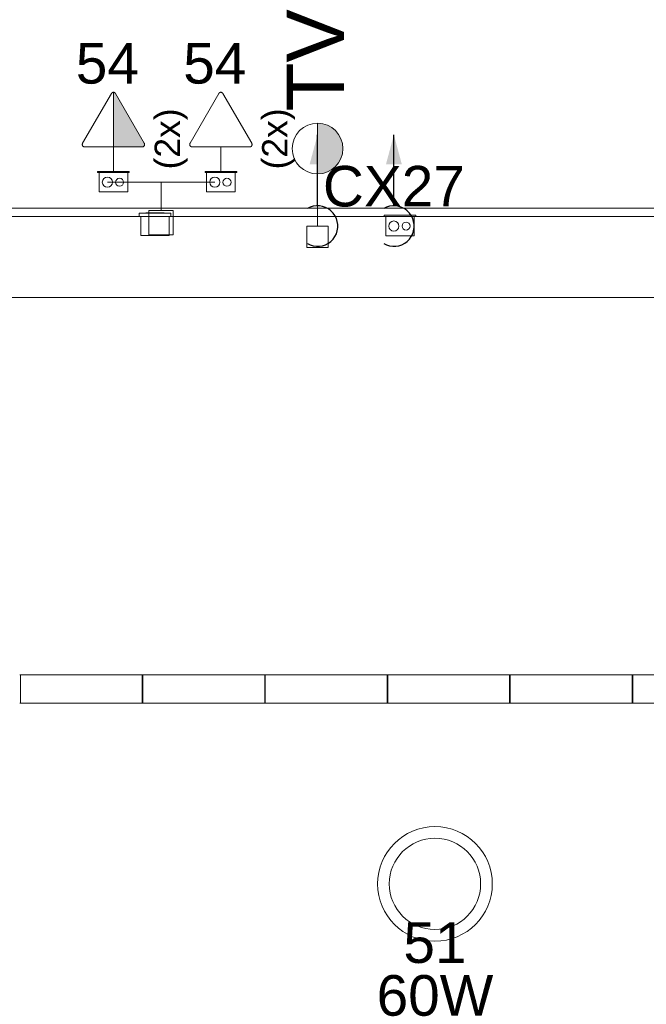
# Model space of a CAD drawing. Extents: x 5066 to 9756, y -2696 to -1109.
# Tile 171 of 208: x 9403.02 to 9406.11, y -2582.52 to -2577.67. Entities that reach past the tile are written whole.
import ezdxf

# ---------------------------------------------------------------- set-up
doc = ezdxf.new("R2010")
doc.units = 0
doc.header["$MEASUREMENT"] = 0
doc.linetypes.add('NULL', pattern=[0])
for name, color, linetype, lineweight in [('EL-Caixa', 9, 'CONTINUOUS', 18), ('EL-Condutos (Direta)', 12, 'CONTINUOUS', 25), ('EL-Tomadas', 150, 'CONTINUOUS', 20), ('IFC-Caixa de passagem-Contorno', 44, 'CONTINUOUS', 5), ('IFC-Elemento construtivo genérico-Contorno', 253, 'CONTINUOUS', 5), ('IFC-Janela-Contorno', 142, 'CONTINUOUS', 5), ('IFC-Parede padrão-Contorno', 44, 'CONTINUOUS', 5), ('IFC-Parte de elemento de construção-Contorno', 253, 'CONTINUOUS', 5), ('P-SIMBOL', 172, 'CONTINUOUS', 20), ('TV-Caixa', 9, 'CONTINUOUS', 18), ('TV-Condutos (Direta)', 4, 'CONTINUOUS', 25)]:
    doc.layers.add(name, color=color, linetype=linetype, lineweight=lineweight)
doc.layers.add('textos', color=2, linetype='CONTINUOUS')
doc.styles.add('Arial', font='arial.ttf')

msp = doc.modelspace()

# ---------------------------------------------------------------- hatches: boundary and pattern name
at = {"layer": 'EL-Condutos (Direta)', "linetype": 'Continuous'}
msp.add_hatch(color=11, dxfattribs=at).paths.add_polyline_path([(9404.8639, -2578.2347), (9404.8251, -2578.3796), (9404.9028, -2578.3796)])
at = {"layer": 'EL-Tomadas', "linetype": 'Continuous'}
msp.add_hatch(color=161, dxfattribs=at).paths.add_polyline_path([(9403.4829, -2578.2946), (9403.4829, -2578.0253), (9403.4853, -2578.0255), (9403.4884, -2578.0266), (9403.4906, -2578.0281), (9403.4923, -2578.0299), (9403.4935, -2578.0316), (9403.636, -2578.279), (9403.6365, -2578.2817), (9403.6364, -2578.2845), (9403.6356, -2578.2874), (9403.6344, -2578.2896), (9403.6316, -2578.2923), (9403.6283, -2578.2941), (9403.6258, -2578.2946), (9403.4829, -2578.2946)])
at = {"layer": 'TV-Caixa', "linetype": 'Continuous'}
for points in [[(9404.488, -2578.1777), (9404.488, -2578.3027), (9404.613, -2578.3027), (9404.612, -2578.2834), (9404.601, -2578.2495), (9404.589, -2578.2285), (9404.575, -2578.2125), (9404.554, -2578.1965), (9404.528, -2578.1842), (9404.502, -2578.1785), (9404.488, -2578.1788)], [(9404.488, -2578.4277), (9404.488, -2578.3027), (9404.613, -2578.3027), (9404.612, -2578.3221), (9404.601, -2578.356), (9404.589, -2578.377), (9404.575, -2578.393), (9404.554, -2578.409), (9404.528, -2578.4213), (9404.502, -2578.427), (9404.488, -2578.4267)]]:
    msp.add_hatch(color=21, dxfattribs=at).paths.add_polyline_path(points)
at = {"layer": 'TV-Condutos (Direta)', "linetype": 'Continuous'}
msp.add_hatch(color=53, dxfattribs=at).paths.add_polyline_path([(9404.488, -2578.2347), (9404.4492, -2578.3796), (9404.5268, -2578.3796)])

# ---------------------------------------------------------------- linework, layer by layer
at = {"layer": 'EL-Caixa'}
for p, q in [((9403.7174, -2578.4687), (9403.4529, -2578.4687)), ((9403.7174, -2578.6087), (9403.7174, -2578.4687)), ((9403.7174, -2578.4687), (9403.9819, -2578.4687)), ((9403.7174, -2578.6087), (9403.7174, -2578.4687))]:
    msp.add_line(p, q, dxfattribs=at)
msp.add_lwpolyline([(9403.6574, -2578.7287), (9403.6574, -2578.6087), (9403.7774, -2578.6087), (9403.7774, -2578.7287), (9403.6574, -2578.7287)], dxfattribs=at)
msp.add_lwpolyline([(9403.6574, -2578.7287), (9403.6574, -2578.6087), (9403.7774, -2578.6087), (9403.7774, -2578.7287), (9403.6574, -2578.7287)], dxfattribs=at)
at = {"layer": 'EL-Condutos (Direta)'}
for points in [[(9404.8639, -2578.5847), (9404.8639, -2578.2347)], [(9404.8139, -2578.7713), (9404.8279, -2578.778), (9404.8428, -2578.7825), (9404.8581, -2578.7846), (9404.8736, -2578.7843), (9404.8889, -2578.7816), (9404.9035, -2578.7766), (9404.9173, -2578.7693), (9404.9297, -2578.7601), (9404.9405, -2578.749), (9404.9495, -2578.7364), (9404.9565, -2578.7226), (9404.9612, -2578.7078), (9404.9636, -2578.6925), (9404.9636, -2578.677), (9404.9612, -2578.6617), (9404.9565, -2578.6469), (9404.9495, -2578.6331), (9404.9405, -2578.6205), (9404.9297, -2578.6094), (9404.9173, -2578.6001), (9404.9035, -2578.5929), (9404.8889, -2578.5879), (9404.8736, -2578.5852), (9404.8581, -2578.5849), (9404.8428, -2578.587), (9404.8279, -2578.5914), (9404.8139, -2578.5981)]]:
    msp.add_lwpolyline(points, dxfattribs=at)
at = {"layer": 'EL-Tomadas'}
for p, q in [((9403.3309, -2578.2765), (9403.4725, -2578.0313)), ((9403.4829, -2578.2946), (9403.4829, -2578.0253)), ((9403.4933, -2578.0313), (9403.6349, -2578.2767)), ((9403.8599, -2578.2765), (9404.0015, -2578.0313)), ((9404.0223, -2578.0313), (9404.164, -2578.2767)), ((9403.6246, -2578.2947), (9403.3413, -2578.2945)), ((9403.4829, -2578.2945), (9403.4829, -2578.4151)), ((9404.1536, -2578.2947), (9403.8703, -2578.2945)), ((9404.0119, -2578.2945), (9404.0119, -2578.4151))]:
    msp.add_line(p, q, dxfattribs=at)
for points in [[(9403.4933, -2578.0313), (9403.4925, -2578.0301), (9403.4916, -2578.029), (9403.4906, -2578.0281), (9403.4895, -2578.0273), (9403.4883, -2578.0266), (9403.487, -2578.026), (9403.4857, -2578.0256), (9403.4843, -2578.0254), (9403.4829, -2578.0253), (9403.4815, -2578.0254), (9403.4801, -2578.0256), (9403.4788, -2578.026), (9403.4775, -2578.0266), (9403.4763, -2578.0273), (9403.4752, -2578.0281), (9403.4742, -2578.029), (9403.4733, -2578.0301), (9403.4725, -2578.0313)], [(9404.0223, -2578.0313), (9404.0215, -2578.0301), (9404.0206, -2578.029), (9404.0196, -2578.0281), (9404.0185, -2578.0273), (9404.0173, -2578.0266), (9404.016, -2578.026), (9404.0147, -2578.0256), (9404.0133, -2578.0254), (9404.0119, -2578.0253), (9404.0105, -2578.0254), (9404.0091, -2578.0256), (9404.0078, -2578.026), (9404.0065, -2578.0266), (9404.0053, -2578.0273), (9404.0042, -2578.0281), (9404.0032, -2578.029), (9404.0023, -2578.0301), (9404.0015, -2578.0313)], [(9403.3309, -2578.2765), (9403.3303, -2578.2778), (9403.3298, -2578.2791), (9403.3295, -2578.2804), (9403.3293, -2578.2818), (9403.3293, -2578.2832), (9403.3295, -2578.2846), (9403.3298, -2578.286), (9403.3303, -2578.2873), (9403.3309, -2578.2885), (9403.3317, -2578.2897), (9403.3326, -2578.2908), (9403.3336, -2578.2917), (9403.3347, -2578.2926), (9403.3359, -2578.2933), (9403.3372, -2578.2938), (9403.3385, -2578.2942), (9403.3399, -2578.2944), (9403.3413, -2578.2945)], [(9403.6246, -2578.2947), (9403.6259, -2578.2946), (9403.6273, -2578.2943), (9403.6287, -2578.2939), (9403.6299, -2578.2934), (9403.6311, -2578.2927), (9403.6323, -2578.2919), (9403.6333, -2578.2909), (9403.6342, -2578.2898), (9403.6349, -2578.2887), (9403.6356, -2578.2874), (9403.6361, -2578.2861), (9403.6364, -2578.2847), (9403.6365, -2578.2834), (9403.6365, -2578.282), (9403.6364, -2578.2806), (9403.6361, -2578.2792), (9403.6356, -2578.2779), (9403.6349, -2578.2767)], [(9403.8599, -2578.2765), (9403.8593, -2578.2778), (9403.8588, -2578.2791), (9403.8585, -2578.2804), (9403.8583, -2578.2818), (9403.8583, -2578.2832), (9403.8585, -2578.2846), (9403.8588, -2578.286), (9403.8593, -2578.2873), (9403.8599, -2578.2885), (9403.8607, -2578.2897), (9403.8616, -2578.2908), (9403.8626, -2578.2917), (9403.8637, -2578.2926), (9403.8649, -2578.2933), (9403.8662, -2578.2938), (9403.8676, -2578.2942), (9403.8689, -2578.2944), (9403.8703, -2578.2945)], [(9404.1536, -2578.2947), (9404.155, -2578.2946), (9404.1563, -2578.2943), (9404.1577, -2578.2939), (9404.159, -2578.2934), (9404.1602, -2578.2927), (9404.1613, -2578.2919), (9404.1623, -2578.2909), (9404.1632, -2578.2898), (9404.164, -2578.2887), (9404.1646, -2578.2874), (9404.1651, -2578.2861), (9404.1654, -2578.2847), (9404.1656, -2578.2834), (9404.1656, -2578.282), (9404.1654, -2578.2806), (9404.1651, -2578.2792), (9404.1646, -2578.2779), (9404.164, -2578.2767)]]:
    msp.add_lwpolyline(points, dxfattribs=at)
at = {"layer": 'IFC-Caixa de passagem-Contorno'}
for p, q in [((9403.5609, -2578.4151), (9403.4049, -2578.4151)), ((9403.4049, -2578.4151), (9403.4049, -2578.4211)), ((9403.5609, -2578.4211), (9403.4049, -2578.4211)), ((9403.4129, -2578.4211), (9403.4129, -2578.5161)), ((9403.5529, -2578.4211), (9403.5529, -2578.5161)), ((9403.5609, -2578.4151), (9403.5609, -2578.4211)), ((9404.0899, -2578.4151), (9403.9339, -2578.4151)), ((9403.9339, -2578.4151), (9403.9339, -2578.4211)), ((9404.0899, -2578.4211), (9403.9339, -2578.4211)), ((9403.9419, -2578.4211), (9403.9419, -2578.5161)), ((9404.0819, -2578.4211), (9404.0819, -2578.5161)), ((9404.0899, -2578.4151), (9404.0899, -2578.4211)), ((9403.5529, -2578.5161), (9403.4129, -2578.5161)), ((9404.0819, -2578.5161), (9403.9419, -2578.5161)), ((9404.9719, -2578.6311), (9404.8159, -2578.6311)), ((9404.8159, -2578.6311), (9404.8159, -2578.6371)), ((9404.9719, -2578.6311), (9404.9719, -2578.6371)), ((9404.9719, -2578.6371), (9404.8159, -2578.6371)), ((9404.8239, -2578.6371), (9404.8239, -2578.7321)), ((9404.9639, -2578.6371), (9404.9639, -2578.7321)), ((9404.9639, -2578.7321), (9404.8239, -2578.7321))]:
    msp.add_line(p, q, dxfattribs=at)
for centre, radius in [((9403.4529, -2578.4687), 0.025), ((9403.5129, -2578.4687), 0.0199), ((9403.9819, -2578.4687), 0.025), ((9404.0419, -2578.4687), 0.0199), ((9404.8639, -2578.6847), 0.025), ((9404.9239, -2578.6847), 0.0199)]:
    msp.add_circle(centre, radius, dxfattribs=at)
at = {"layer": 'IFC-Elemento construtivo genérico-Contorno', "color": 8, "lineweight": 5}
for p, q in [((9403.6097, -2578.6212), (9403.7657, -2578.6212)), ((9403.6097, -2578.6372), (9403.6097, -2578.6212)), ((9403.6427, -2578.6212), (9403.6427, -2578.6196)), ((9403.6427, -2578.6196), (9403.7327, -2578.6196)), ((9403.7327, -2578.6212), (9403.7327, -2578.6196)), ((9403.7657, -2578.6372), (9403.7657, -2578.6212)), ((9403.6177, -2578.7312), (9403.6177, -2578.6372)), ((9403.7577, -2578.7312), (9403.7577, -2578.6372)), ((9403.6177, -2578.7312), (9403.7577, -2578.7312))]:
    msp.add_line(p, q, dxfattribs=at)
at = {"layer": 'IFC-Janela-Contorno', "color": 8, "lineweight": 5}
for p, q in [((9403.0212, -2580.8972), (9403.0243, -2580.8972)), ((9403.0243, -2580.8972), (9403.0244, -2580.8972)), ((9403.0244, -2580.8972), (9403.6244, -2580.8972)), ((9403.0244, -2581.0326), (9403.0244, -2580.8972)), ((9403.0244, -2580.8972), (9403.0444, -2580.8972)), ((9403.0244, -2581.0372), (9403.0244, -2580.9019)), ((9403.0444, -2580.8972), (9403.2444, -2580.8972)), ((9403.2444, -2580.8972), (9403.5903, -2580.8972)), ((9403.5903, -2580.8972), (9403.6127, -2580.8972)), ((9403.6127, -2580.8972), (9403.6244, -2580.8972)), ((9403.6244, -2581.0326), (9403.6244, -2580.8972)), ((9403.6244, -2580.8972), (9403.6275, -2580.8972)), ((9403.6244, -2581.0372), (9403.6244, -2580.9019)), ((9403.6275, -2580.8972), (9403.6276, -2580.8972)), ((9403.6276, -2580.8972), (9403.6576, -2580.8972)), ((9403.6276, -2581.0326), (9403.6276, -2580.8972)), ((9403.6276, -2580.8972), (9403.6476, -2580.8972)), ((9403.6276, -2581.0372), (9403.6276, -2580.9019)), ((9403.6476, -2580.8972), (9403.6576, -2580.8972)), ((9403.6576, -2580.8972), (9404.2276, -2580.8972)), ((9403.6576, -2580.8972), (9403.8476, -2580.8972)), ((9403.8476, -2580.8972), (9404.1934, -2580.8972)), ((9404.1934, -2580.8972), (9404.2159, -2580.8972)), ((9404.2159, -2580.8972), (9404.2276, -2580.8972)), ((9404.2276, -2581.0326), (9404.2276, -2580.8972)), ((9404.2276, -2580.8972), (9404.2307, -2580.8972)), ((9404.2276, -2581.0372), (9404.2276, -2580.9019)), ((9404.2307, -2580.8972), (9404.2308, -2580.8972)), ((9404.2308, -2580.8972), (9404.8308, -2580.8972)), ((9404.2308, -2581.0326), (9404.2308, -2580.8972)), ((9404.2308, -2580.8972), (9404.2508, -2580.8972)), ((9404.2308, -2581.0372), (9404.2308, -2580.9019)), ((9404.2508, -2580.8972), (9404.4508, -2580.8972)), ((9404.4508, -2580.8972), (9404.7966, -2580.8972)), ((9404.7966, -2580.8972), (9404.8191, -2580.8972)), ((9404.8191, -2580.8972), (9404.8308, -2580.8972)), ((9404.8308, -2581.0326), (9404.8308, -2580.8972)), ((9404.8308, -2580.8972), (9404.8338, -2580.8972)), ((9404.8308, -2581.0372), (9404.8308, -2580.9019)), ((9404.8338, -2580.8972), (9404.8339, -2580.8972)), ((9404.8339, -2580.8972), (9405.4339, -2580.8972)), ((9404.8339, -2581.0326), (9404.8339, -2580.8972)), ((9404.8339, -2580.8972), (9404.8539, -2580.8972)), ((9404.8339, -2581.0372), (9404.8339, -2580.9019)), ((9404.8539, -2580.8972), (9405.0539, -2580.8972)), ((9405.0539, -2580.8972), (9405.3998, -2580.8972)), ((9405.3998, -2580.8972), (9405.4222, -2580.8972)), ((9405.4222, -2580.8972), (9405.4339, -2580.8972)), ((9405.4339, -2581.0326), (9405.4339, -2580.8972)), ((9405.4339, -2580.8972), (9405.437, -2580.8972)), ((9405.4339, -2581.0372), (9405.4339, -2580.9019)), ((9405.437, -2580.8972), (9405.4371, -2580.8972)), ((9405.4371, -2580.8972), (9406.0371, -2580.8972)), ((9405.4371, -2581.0326), (9405.4371, -2580.8972)), ((9405.4371, -2580.8972), (9405.4571, -2580.8972)), ((9405.4371, -2581.0372), (9405.4371, -2580.9019)), ((9405.4571, -2580.8972), (9405.6571, -2580.8972)), ((9405.6571, -2580.8972), (9406.003, -2580.8972)), ((9406.003, -2580.8972), (9406.0254, -2580.8972)), ((9406.0254, -2580.8972), (9406.0371, -2580.8972)), ((9406.0371, -2581.0326), (9406.0371, -2580.8972)), ((9406.0371, -2580.8972), (9406.0402, -2580.8972)), ((9406.0371, -2581.0372), (9406.0371, -2580.9019)), ((9406.0402, -2580.8972), (9406.0403, -2580.8972)), ((9406.0403, -2580.8972), (9406.6403, -2580.8972)), ((9406.0403, -2581.0326), (9406.0403, -2580.8972)), ((9406.0403, -2580.8972), (9406.0603, -2580.8972)), ((9406.0403, -2581.0372), (9406.0403, -2580.9019)), ((9406.0603, -2580.8972), (9406.2603, -2580.8972)), ((9403.0212, -2581.0372), (9403.0213, -2581.0372)), ((9403.0213, -2581.0372), (9403.0244, -2581.0372)), ((9403.0244, -2581.0372), (9403.0444, -2581.0372)), ((9403.0444, -2581.0372), (9403.3903, -2581.0372)), ((9403.3903, -2581.0372), (9403.5903, -2581.0372)), ((9403.5903, -2581.0372), (9403.6127, -2581.0372)), ((9403.6127, -2581.0372), (9403.6244, -2581.0372)), ((9403.6244, -2581.0372), (9403.6245, -2581.0372)), ((9403.6245, -2581.0372), (9403.6276, -2581.0372)), ((9403.6276, -2581.0372), (9403.6476, -2581.0372)), ((9403.6476, -2581.0372), (9403.9934, -2581.0372)), ((9403.9934, -2581.0372), (9404.1934, -2581.0372)), ((9404.1934, -2581.0372), (9404.2159, -2581.0372)), ((9404.2159, -2581.0372), (9404.2276, -2581.0372)), ((9404.2276, -2581.0372), (9404.2277, -2581.0372)), ((9404.2277, -2581.0372), (9404.2308, -2581.0372)), ((9404.2308, -2581.0372), (9404.2508, -2581.0372)), ((9404.2508, -2581.0372), (9404.5966, -2581.0372)), ((9404.5966, -2581.0372), (9404.7796, -2581.0372)), ((9404.7796, -2581.0372), (9404.7966, -2581.0372)), ((9404.7966, -2581.0372), (9404.8191, -2581.0372)), ((9404.8191, -2581.0372), (9404.8308, -2581.0372)), ((9404.8308, -2581.0372), (9404.8309, -2581.0372)), ((9404.8309, -2581.0372), (9404.8339, -2581.0372)), ((9404.8339, -2581.0372), (9404.8539, -2581.0372)), ((9404.8539, -2581.0372), (9405.1998, -2581.0372)), ((9405.1998, -2581.0372), (9405.3998, -2581.0372)), ((9405.3998, -2581.0372), (9405.4222, -2581.0372)), ((9405.4222, -2581.0372), (9405.4339, -2581.0372)), ((9405.4339, -2581.0372), (9405.4341, -2581.0372)), ((9405.4341, -2581.0372), (9405.4371, -2581.0372)), ((9405.4371, -2581.0372), (9405.4571, -2581.0372)), ((9405.4571, -2581.0372), (9405.803, -2581.0372)), ((9405.803, -2581.0372), (9406.003, -2581.0372)), ((9406.003, -2581.0372), (9406.0254, -2581.0372)), ((9406.0254, -2581.0372), (9406.0371, -2581.0372)), ((9406.0371, -2581.0372), (9406.0373, -2581.0372)), ((9406.0373, -2581.0372), (9406.0403, -2581.0372)), ((9406.0403, -2581.0372), (9406.0603, -2581.0372)), ((9406.0603, -2581.0372), (9406.4062, -2581.0372))]:
    msp.add_line(p, q, dxfattribs=at)
at = {"layer": 'IFC-Parede padrão-Contorno', "color": 8, "lineweight": 5}
for p, q in [((9400.0117, -2578.6372), (9405.4043, -2578.6372)), ((9405.4043, -2578.6372), (9407.7154, -2578.6372)), ((9400.0117, -2579.0372), (9405.4043, -2579.0372)), ((9405.4043, -2579.0372), (9407.7154, -2579.0372))]:
    msp.add_line(p, q, dxfattribs=at)
at = {"layer": 'IFC-Parte de elemento de construção-Contorno', "color": 8, "lineweight": 5}
for p, q in [((9400.4517, -2578.5972), (9407.2154, -2578.5972)), ((9404.7466, -2578.6372), (9406.9338, -2578.6372))]:
    msp.add_line(p, q, dxfattribs=at)
at = {"layer": 'P-SIMBOL'}
for radius in [0.2825, 0.225]:
    msp.add_circle((9405.0662, -2581.9272), radius, dxfattribs=at)
at = {"layer": 'TV-Caixa'}
for p, q in [((9404.488, -2578.4277), (9404.488, -2578.1777)), ((9404.488, -2578.4277), (9404.488, -2578.6847)), ((9404.435, -2578.6847), (9404.541, -2578.6847)), ((9404.435, -2578.7908), (9404.435, -2578.6847)), ((9404.541, -2578.6847), (9404.541, -2578.7908)), ((9404.541, -2578.7908), (9404.435, -2578.7908))]:
    msp.add_line(p, q, dxfattribs=at)
msp.add_circle((9404.488, -2578.3027), 0.125, dxfattribs=at)
at = {"layer": 'TV-Condutos (Direta)'}
for points in [[(9404.488, -2578.5847), (9404.488, -2578.2347)], [(9404.438, -2578.7713), (9404.452, -2578.778), (9404.4668, -2578.7825), (9404.4822, -2578.7846), (9404.4977, -2578.7843), (9404.5129, -2578.7816), (9404.5276, -2578.7766), (9404.5413, -2578.7693), (9404.5537, -2578.7601), (9404.5646, -2578.749), (9404.5736, -2578.7364), (9404.5806, -2578.7226), (9404.5853, -2578.7078), (9404.5877, -2578.6925), (9404.5877, -2578.677), (9404.5853, -2578.6617), (9404.5806, -2578.6469), (9404.5736, -2578.6331), (9404.5646, -2578.6205), (9404.5537, -2578.6094), (9404.5413, -2578.6001), (9404.5276, -2578.5929), (9404.5129, -2578.5879), (9404.4977, -2578.5852), (9404.4822, -2578.5849), (9404.4668, -2578.587), (9404.452, -2578.5914), (9404.438, -2578.5981)]]:
    msp.add_lwpolyline(points, dxfattribs=at)

# ---------------------------------------------------------------- texts
at = {"layer": 'EL-Tomadas', "linetype": 'NULL', "char_height": 0.125, "width": 0.61998, "attachment_point": 7, "rotation": 90.0002, "line_spacing_factor": 0.6, "style": 'Arial'}
for insert in [(9403.8483, -2578.4055), (9404.3774, -2578.4055)]:
    msp.add_mtext('(2x)', dxfattribs=dict(at, insert=insert))
at = {"layer": 'textos', "linetype": 'NULL', "char_height": 0.2, "attachment_point": 8, "line_spacing_factor": 0.6, "style": 'Arial'}
for s, insert, width in [('54', (9403.4529, -2577.9853), 0.622891), ('54', (9403.9819, -2577.9853), 0.622891), ('CX27', (9404.8639, -2578.5911), 1.40082), ('51', (9405.0662, -2582.3197), 0.622891), ('60W', (9405.0662, -2582.5797), 1.151445)]:
    msp.add_mtext(s, dxfattribs=dict(at, insert=insert, width=width))
at = {"layer": 'TV-Caixa', "linetype": 'NULL', "insert": (9404.6188, -2578.1198), "char_height": 0.2824, "width": 0.996709, "attachment_point": 7, "rotation": 90.0002, "line_spacing_factor": 0.6, "style": 'Arial'}
msp.add_mtext('TV', dxfattribs=at)

doc.saveas('drawing.dxf')
